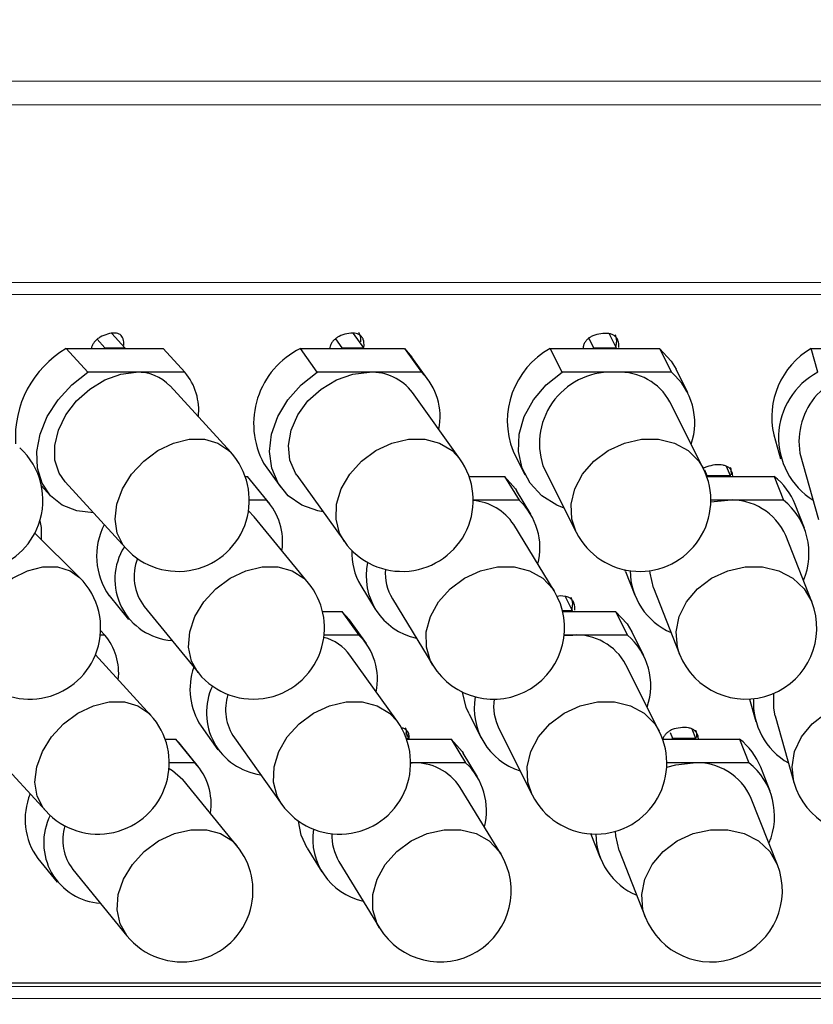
# Model space of a CAD drawing. Header units: millimetres. Extents: x -201 to 202, y 143 to 428.
# Tile 8 of 19: x 72.58 to 80.95, y 317.73 to 328.12. Entities that reach past the tile are written whole.
import ezdxf

# ---------------------------------------------------------------- set-up
doc = ezdxf.new("R2010")
doc.units = ezdxf.units.MM
doc.header["$LTSCALE"] = 0.25
for name, color, linetype, lineweight in [('BASE', 7, 'Continuous', 20), ('COVER', 7, 'Continuous', 20), ('DIMENSION', 6, 'Continuous', 9)]:
    doc.layers.add(name, color=color, linetype=linetype, lineweight=lineweight)
doc.layers.add('PCB ASSY', color=7, linetype='Continuous')
doc.styles.add('VS Standard', font='msgothic.ttc', dxfattribs={"height": 3})
doc.dimstyles.new('VS Standard x0.5', dxfattribs={"dimtxt": 3, "dimasz": 3, "dimexe": 0.5, "dimexo": 0.8, "dimgap": 0.5, "dimtad": 3, "dimlfac": 2, "dimrnd": 0.0001, "dimzin": 9, "dimdsep": 46, "dimtxsty": 'VS Standard', "dimcen": 0, "dimaunit": 1, "dimadec": 0, "dimazin": 2, "dimtfac": 1, "dimtmove": 0, "dimatfit": 3, "dimfxl": 1, "dimtolj": 1, "dimtzin": 0, "dimarcsym": 0})

# ---------------------------------------------------------------- blocks, each defined once
blk = doc.blocks.new('*D324')
at = {"layer": 'Defpoints', "color": 0}
for p in [(115.067, 346.794), (55.067, 327.22), (115.067, 327.22)]:
    blk.add_point(p, dxfattribs=at)
at = {"layer": 'DIMENSION', "color": 0, "lineweight": -2}
for p, q in [((55.067, 328.02), (55.067, 347.294)), ((115.067, 328.02), (115.067, 347.294)), ((58.067, 346.794), (112.067, 346.794))]:
    blk.add_line(p, q, dxfattribs=at)
at = {"layer": 'DIMENSION', "color": 0}
for points in [[(58.067, 347.294), (58.067, 346.294), (55.067, 346.794)], [(112.067, 346.294), (112.067, 347.294), (115.067, 346.794)]]:
    blk.add_solid(points, dxfattribs=at)
at = {"layer": 'DIMENSION', "color": 0, "insert": (85.067, 349.039), "char_height": 3, "attachment_point": 5, "style": 'VS Standard'}
blk.add_mtext('\\A1;φ\\A1;120', dxfattribs=at)
blk = doc.blocks.new('*D325')
at = {"layer": 'Defpoints', "color": 0}
for p in [(104.067, 337.375), (66.067, 327.22), (104.067, 327.22)]:
    blk.add_point(p, dxfattribs=at)
at = {"layer": 'DIMENSION', "color": 0, "lineweight": -2}
for p, q in [((66.067, 328.02), (66.067, 337.875)), ((104.067, 328.02), (104.067, 337.875)), ((69.067, 337.375), (101.067, 337.375))]:
    blk.add_line(p, q, dxfattribs=at)
at = {"layer": 'DIMENSION', "color": 0}
for points in [[(69.067, 337.875), (69.067, 336.875), (66.067, 337.375)], [(101.067, 336.875), (101.067, 337.875), (104.067, 337.375)]]:
    blk.add_solid(points, dxfattribs=at)
at = {"layer": 'DIMENSION', "color": 0, "insert": (85.067, 339.619), "char_height": 3, "attachment_point": 5, "style": 'VS Standard'}
blk.add_mtext('\\A1;φ\\A1;76', dxfattribs=at)
blk = doc.blocks.new('*D326')
at = {"layer": 'Defpoints', "color": 0}
for p in [(60.985, 319.642), (59.992, 317.42), (110.142, 317.42), (91.158, 307.833), (93.307, 300.97)]:
    blk.add_point(p, dxfattribs=at)
at = {"layer": 'DIMENSION', "color": 0, "lineweight": -2}
blk.add_arc((64.83, 317.42), 28.02, 336.1242, 353.8626, dxfattribs=at)
at = {"layer": 'DIMENSION', "color": 0}
for points in [[(93.188, 314.398), (92.19, 314.451), (92.849, 317.42)], [(90.006, 306.306), (90.897, 305.853), (89.092, 303.405)]]:
    blk.add_solid(points, dxfattribs=at)
at = {"layer": 'DIMENSION', "color": 0, "insert": (89.911, 310.697), "char_height": 3, "attachment_point": 5, "rotation": 74.9934, "style": 'VS Standard'}
blk.add_mtext('\\A1;30%%d', dxfattribs=at)

msp = doc.modelspace()

# ---------------------------------------------------------------- linework, layer by layer
at = {"layer": 'BASE'}
for p, q in [((65.8166, 327.4703), (104.3166, 327.4703)), ((104.0666, 327.2203), (66.0666, 327.2203)), ((66.0666, 325.3453), (104.0666, 325.3453)), ((104.1916, 325.2203), (65.9416, 325.2203))]:
    msp.add_line(p, q, dxfattribs=at)
at = {"layer": 'COVER'}
for p, q in [((59.9916, 317.9203), (110.1416, 317.9203)), ((110.0166, 317.7953), (60.1166, 317.7953))]:
    msp.add_line(p, q, dxfattribs=at)
at = {"layer": 'PCB ASSY'}
for p, q in [((73.3936, 324.7468), (73.4754, 324.6573)), ((73.55, 324.8078), (73.6877, 324.6573)), ((75.909, 324.7521), (75.9767, 324.6573)), ((76.0961, 324.8089), (76.2044, 324.6573)), ((78.5826, 324.7586), (78.6335, 324.6573)), ((78.7979, 324.8061), (78.8727, 324.6573)), ((73.2953, 324.3987), (73.0666, 324.6487)), ((73.0666, 324.6487), (73.4728, 324.6487)), ((73.4728, 324.6487), (73.4754, 324.6573)), ((73.4728, 324.6487), (73.6851, 324.6487)), ((73.4754, 324.6573), (73.6877, 324.6573)), ((73.6877, 324.6573), (73.6851, 324.6487)), ((73.6851, 324.6487), (74.0912, 324.6487)), ((74.0912, 324.6487), (74.3199, 324.3987)), ((75.7177, 324.3987), (75.539, 324.6487)), ((75.539, 324.6487), (75.9746, 324.6487)), ((75.9746, 324.6487), (75.9767, 324.6573)), ((75.9746, 324.6487), (76.2023, 324.6487)), ((75.9767, 324.6573), (76.2044, 324.6573)), ((76.2044, 324.6573), (76.2023, 324.6487)), ((76.2023, 324.6487), (76.638, 324.6487)), ((76.638, 324.6487), (76.8167, 324.3987)), ((76.638, 324.6487), (76.7167, 324.5589)), ((78.3001, 324.3987), (78.1744, 324.6487)), ((78.1744, 324.6487), (78.6321, 324.6487)), ((78.6321, 324.6487), (78.6335, 324.6573)), ((78.6321, 324.6487), (78.8713, 324.6487)), ((78.6335, 324.6573), (78.8727, 324.6573)), ((78.8727, 324.6573), (78.8713, 324.6487)), ((78.8713, 324.6487), (79.3289, 324.6487)), ((79.3289, 324.6487), (79.4546, 324.3987)), ((80.9983, 324.3987), (80.9277, 324.6487)), ((80.9277, 324.6487), (81.3996, 324.6487)), ((76.8954, 324.3089), (76.7167, 324.5589)), ((79.6284, 324.1815), (79.5027, 324.4315)), ((73.8076, 324.3987), (73.2953, 324.3987)), ((74.3199, 324.3987), (73.8076, 324.3987)), ((76.2672, 324.3987), (75.7177, 324.3987)), ((76.8167, 324.3987), (76.2672, 324.3987)), ((78.8774, 324.3987), (78.3001, 324.3987)), ((79.4546, 324.3987), (78.8774, 324.3987)), ((74.8032, 323.5553), (74.163, 324.2553)), ((77.223, 323.4853), (76.7226, 324.1853)), ((79.7905, 323.386), (79.4386, 324.086)), ((80.5355, 323.7378), (80.606, 323.4878)), ((77.7829, 323.5668), (77.9086, 323.3168)), ((80.8105, 323.5455), (81.008, 322.8455)), ((75.1507, 323.4394), (75.3294, 323.1894)), ((78.0984, 323.4122), (78.4504, 322.7122)), ((80.0337, 323.4087), (80.0726, 323.3098)), ((74.9562, 323.3011), (74.9763, 323.3011)), ((74.9763, 323.3011), (75.1805, 323.0511)), ((74.9763, 323.3011), (75.0131, 323.2603)), ((75.5023, 323.313), (76.0027, 322.613)), ((77.3192, 323.3011), (77.6937, 323.3011)), ((77.6937, 323.3011), (77.8462, 323.0511)), ((79.8048, 323.3716), (79.8291, 323.3098)), ((79.8269, 323.3011), (79.828, 323.3011)), ((79.828, 323.3011), (79.8291, 323.3098)), ((79.828, 323.3011), (80.0715, 323.3011)), ((79.8291, 323.3098), (80.0726, 323.3098)), ((80.0726, 323.3098), (80.0715, 323.3011)), ((80.0715, 323.3011), (80.5372, 323.3011)), ((80.5372, 323.3011), (80.6355, 323.0511)), ((72.8063, 323.2013), (72.8993, 323.0995)), ((73.0561, 323.2429), (73.6964, 322.5429)), ((75.2172, 323.0103), (75.0131, 323.2603)), ((77.9712, 322.9029), (77.8187, 323.1529)), ((75.1805, 323.0511), (74.9998, 323.0511)), ((77.8462, 323.0511), (77.3628, 323.0511)), ((79.8703, 323.0321), (80.0481, 323.0511)), ((80.0481, 323.0511), (79.8705, 323.0511)), ((80.6355, 323.0511), (80.0481, 323.0511)), ((80.8586, 322.7539), (80.7603, 323.0039)), ((74.9914, 322.9374), (75.0526, 322.8759)), ((75.6242, 322.1759), (75.0526, 322.8759)), ((78.2169, 322.0922), (77.7898, 322.7922)), ((73.2093, 322.2343), (72.7369, 322.7025)), ((80.9362, 321.9761), (80.6609, 322.6761)), ((78.9689, 322.2993), (78.9626, 322.3159)), ((78.9689, 322.2993), (79.0672, 322.0493)), ((76.1754, 322.1503), (76.3279, 321.9003)), ((73.522, 322.0429), (73.7261, 321.7929)), ((79.2649, 322.1271), (79.5403, 321.4271)), ((76.5093, 322.011), (76.9364, 321.311)), ((78.3335, 322.0348), (78.4083, 321.886)), ((73.8907, 321.9273), (74.4623, 321.2273)), ((75.7723, 321.8774), (75.9776, 321.8774)), ((75.9776, 321.8774), (76.1563, 321.6274)), ((75.9776, 321.8774), (76.0564, 321.7876)), ((78.3036, 321.886), (78.4083, 321.886)), ((78.3058, 321.8774), (78.4068, 321.8774)), ((78.4083, 321.886), (78.4068, 321.8774)), ((78.4068, 321.8774), (78.8645, 321.8774)), ((78.8645, 321.8774), (78.9902, 321.6274)), ((76.2351, 321.5376), (76.0564, 321.7876)), ((73.4749, 321.6274), (73.4276, 321.6274)), ((73.4308, 321.6756), (73.4749, 321.6274)), ((76.1563, 321.6274), (75.7895, 321.6274)), ((78.3224, 321.6223), (78.4129, 321.6274)), ((78.4129, 321.6274), (78.323, 321.6274)), ((78.9902, 321.6274), (78.4129, 321.6274)), ((79.164, 321.4102), (79.0383, 321.6602)), ((73.9583, 320.784), (73.3765, 321.4202)), ((76.5626, 320.714), (76.0622, 321.414)), ((79.3261, 320.6148), (78.9741, 321.3148)), ((80.2787, 320.9527), (80.3454, 320.7165)), ((77.3184, 320.7955), (77.4441, 320.5455)), ((80.5499, 320.7742), (80.7474, 320.0742)), ((74.4904, 320.6681), (74.6691, 320.4181)), ((76.6465, 320.6003), (76.6843, 320.5385)), ((77.634, 320.6409), (77.9859, 319.9409)), ((79.4415, 320.6003), (79.4658, 320.5385)), ((79.6704, 320.6375), (79.7093, 320.5385)), ((74.1113, 320.5299), (74.2221, 320.5299)), ((74.2221, 320.5299), (74.4262, 320.2799)), ((74.2221, 320.5299), (74.2589, 320.4891)), ((74.463, 320.2391), (74.2589, 320.4891)), ((74.842, 320.5417), (75.3423, 319.8417)), ((76.6557, 320.5385), (76.6843, 320.5385)), ((76.6589, 320.5299), (76.6825, 320.5299)), ((76.6843, 320.5385), (76.6825, 320.5299)), ((76.6825, 320.5299), (77.1301, 320.5299)), ((77.1301, 320.5299), (77.2826, 320.2799)), ((79.3624, 320.5299), (79.4647, 320.5299)), ((79.4647, 320.5299), (79.4658, 320.5385)), ((79.4647, 320.5299), (79.7081, 320.5299)), ((79.4658, 320.5385), (79.7093, 320.5385)), ((79.7093, 320.5385), (79.7081, 320.5299)), ((79.7081, 320.5299), (80.1739, 320.5299)), ((80.1739, 320.5299), (80.2722, 320.2799)), ((72.2112, 320.4717), (72.8515, 319.7717)), ((77.4076, 320.1316), (77.2551, 320.3816)), ((74.4262, 320.2799), (74.1549, 320.2799)), ((76.7025, 320.2797), (76.7181, 320.2799)), ((76.7181, 320.2799), (76.7025, 320.2799)), ((77.2826, 320.2799), (76.7181, 320.2799)), ((79.6847, 320.2799), (79.406, 320.2799)), ((80.2722, 320.2799), (79.6847, 320.2799)), ((80.4953, 319.9826), (80.397, 320.2326)), ((74.8699, 319.4047), (74.2984, 320.1047)), ((77.6533, 319.321), (77.2262, 320.021)), ((80.5729, 319.2048), (80.2975, 319.9048)), ((78.6055, 319.528), (78.7039, 319.278)), ((75.6118, 319.379), (75.7643, 319.129)), ((78.9016, 319.3558), (79.1769, 318.6558)), ((72.7678, 319.2716), (72.9719, 319.0216)), ((75.9457, 319.2397), (76.3728, 318.5397)), ((73.1365, 319.156), (73.708, 318.456)), ((110.83, 317.9547), (59.3032, 317.9547))]:
    msp.add_line(p, q, dxfattribs=at)
at = {"layer": 'PCB ASSY', "elevation": 0, "flags": 128}
for points in [[(79.3289, 324.6487), (79.4518, 324.5164), (79.5027, 324.4315)], [(73.3555, 322.9156), (73.3554, 322.9156), (73.1802, 322.9364), (73.0264, 322.9979), (72.9018, 323.0968), (72.8125, 323.2284), (72.7631, 323.386), (72.756, 323.5618), (72.7915, 323.7469), (72.8679, 323.9321), (72.9814, 324.1082), (73.1263, 324.2664), (73.2953, 324.3987)], [(73.0561, 323.2429), (72.9926, 323.3351), (72.9489, 323.4726), (72.9468, 323.6274), (72.9863, 323.7899), (73.065, 323.9498), (73.1779, 324.0972), (73.3179, 324.2226), (73.4763, 324.3183), (73.643, 324.3782), (73.8076, 324.3987)], [(75.779, 322.9259), (75.724, 322.9364), (75.5536, 322.9979), (75.4112, 323.0968), (75.3038, 323.2284), (75.2368, 323.386), (75.2135, 323.5618), (75.2352, 323.7469), (75.3007, 323.9321), (75.4068, 324.1082), (75.5482, 324.2664), (75.7177, 324.3987)], [(75.5023, 323.313), (75.4874, 323.3351), (75.4284, 323.4726), (75.4124, 323.6274), (75.4403, 323.7899), (75.5105, 323.9498), (75.6186, 324.0972), (75.7576, 324.2226), (75.9189, 324.3183), (76.0924, 324.3782), (76.2672, 324.3987)], [(78.323, 322.9656), (78.2436, 322.9979), (78.0857, 323.0968), (77.962, 323.2284), (77.8786, 323.386), (77.8396, 323.5618), (77.8471, 323.7469), (77.9006, 323.9321), (77.9975, 324.1082), (78.1329, 324.2664), (78.3001, 324.3987)], [(73.6964, 322.5429), (73.6695, 322.5757), (73.6059, 322.7011), (73.5829, 322.8484), (73.6017, 323.0084), (73.6613, 323.1708), (73.7578, 323.3257), (73.8853, 323.4632), (74.0356, 323.5746), (74.1995, 323.653), (74.3664, 323.6935), (74.5261, 323.6935), (74.6684, 323.653), (74.7844, 323.5746), (74.8032, 323.5553)], [(76.0027, 322.613), (75.9531, 322.7011), (75.9153, 322.8484), (75.9213, 323.0084), (75.9708, 323.1708), (76.0606, 323.3257), (76.1851, 323.4632), (76.3365, 323.5746), (76.5052, 323.653), (76.6807, 323.6935), (76.852, 323.6935), (77.0082, 323.653), (77.1396, 323.5746), (77.223, 323.4853)], [(78.4504, 322.7122), (78.4042, 322.8484), (78.3973, 323.0084), (78.4359, 323.1708), (78.5174, 323.3257), (78.6369, 323.4632), (78.7867, 323.5746), (78.9575, 323.653), (79.1385, 323.6935), (79.3184, 323.6935), (79.4859, 323.653), (79.6304, 323.5746), (79.7429, 323.4632), (79.7905, 323.386)], [(77.6937, 323.3011), (77.8086, 323.1688), (77.8187, 323.1529)], [(72.7898, 322.8321), (72.8019, 322.7607), (72.8047, 322.6353)], [(72.1533, 321.1689), (72.1047, 321.2281), (72.0495, 321.3536), (72.034, 321.5009), (72.0591, 321.6608), (72.1234, 321.8233), (72.2227, 321.9782), (72.3508, 322.1156), (72.4997, 322.2271), (72.66, 322.3055), (72.8216, 322.346), (72.9744, 322.346), (73.1088, 322.3055), (73.2093, 322.2343)], [(74.4623, 321.2273), (74.4616, 321.2281), (74.39, 321.3536), (74.3595, 321.5009), (74.372, 321.6608), (74.4266, 321.8233), (74.52, 321.9782), (74.6462, 322.1156), (74.7974, 322.2271), (74.9641, 322.3055), (75.1357, 322.346), (75.3015, 322.346), (75.4511, 322.3055), (75.575, 322.2271), (75.6242, 322.1759)], [(76.9364, 321.311), (76.9132, 321.3536), (76.8682, 321.5009), (76.8678, 321.6608), (76.9119, 321.8233), (76.9978, 321.9782), (77.12, 322.1156), (77.2709, 322.2271), (77.4411, 322.3055), (77.6197, 322.346), (77.7957, 322.346), (77.9579, 322.3055), (78.0961, 322.2271), (78.2017, 322.1156), (78.2169, 322.0922)], [(79.2649, 322.1271), (79.2295, 322.2799), (79.2279, 322.3069)], [(79.5403, 321.4271), (79.5172, 321.5009), (79.5039, 321.6608), (79.5367, 321.8233), (79.6136, 321.9782), (79.7297, 322.1156), (79.8778, 322.2271), (80.0485, 322.3055), (80.2312, 322.346), (80.4142, 322.346), (80.5863, 322.3055), (80.7364, 322.2271), (80.8553, 322.1156), (80.9354, 321.9782), (80.9362, 321.9761)], [(78.8645, 321.8774), (78.9873, 321.7451), (79.0383, 321.6602)], [(77.3184, 320.7955), (77.2884, 320.8648), (77.2509, 321.026)], [(80.5499, 320.7742), (80.5334, 320.8561), (80.5362, 321.0133)], [(72.8515, 319.7717), (72.8245, 319.8044), (72.761, 319.9298), (72.738, 320.0771), (72.7568, 320.2371), (72.8164, 320.3996), (72.9129, 320.5544), (73.0404, 320.6919), (73.1907, 320.8033), (73.3546, 320.8818), (73.5215, 320.9222), (73.6812, 320.9222), (73.8235, 320.8818), (73.9395, 320.8033), (73.9583, 320.784)], [(75.3423, 319.8417), (75.2928, 319.9298), (75.2549, 320.0771), (75.261, 320.2371), (75.3104, 320.3996), (75.4002, 320.5544), (75.5248, 320.6919), (75.6761, 320.8033), (75.8449, 320.8818), (76.0204, 320.9222), (76.1916, 320.9222), (76.3479, 320.8818), (76.4792, 320.8033), (76.5626, 320.714)], [(77.9859, 319.9409), (77.9398, 320.0771), (77.9329, 320.2371), (77.9714, 320.3996), (78.053, 320.5544), (78.1724, 320.6919), (78.3222, 320.8033), (78.493, 320.8818), (78.6741, 320.9222), (78.854, 320.9222), (79.0214, 320.8818), (79.1659, 320.8033), (79.2784, 320.6919), (79.3261, 320.6148)], [(80.7474, 320.0742), (80.7466, 320.0771), (80.7269, 320.2371), (80.7538, 320.3996), (80.8257, 320.5544), (80.938, 320.6919), (81.0837, 320.8033), (81.2536, 320.8818), (81.4371, 320.9222), (81.6226, 320.9222), (81.7984, 320.8818), (81.9536, 320.8033), (82.0783, 320.6919), (82.1648, 320.5544), (82.191, 320.4815)], [(77.1301, 320.5299), (77.245, 320.3976), (77.2551, 320.3816)], [(79.4046, 320.2325), (79.5004, 320.2594), (79.6847, 320.2799)], [(74.1528, 320.2213), (74.191, 320.1995), (74.2984, 320.1047)], [(75.6118, 319.379), (75.5487, 319.5172), (75.5194, 319.6656)], [(73.708, 318.456), (73.7073, 318.4569), (73.6358, 318.5823), (73.6053, 318.7296), (73.6177, 318.8895), (73.6724, 319.052), (73.7658, 319.2069), (73.892, 319.3444), (74.0432, 319.4558), (74.2098, 319.5342), (74.3815, 319.5747), (74.5473, 319.5747), (74.6968, 319.5342), (74.8208, 319.4558), (74.8699, 319.4047)], [(76.3728, 318.5397), (76.3496, 318.5823), (76.3046, 318.7296), (76.3042, 318.8895), (76.3483, 319.052), (76.4342, 319.2069), (76.5564, 319.3444), (76.7073, 319.4558), (76.8775, 319.5342), (77.0561, 319.5747), (77.2321, 319.5747), (77.3943, 319.5342), (77.5325, 319.4558), (77.6381, 319.3444), (77.6533, 319.321)], [(78.9016, 319.3558), (78.8662, 319.5086), (78.8642, 319.5573)], [(79.1769, 318.6558), (79.1539, 318.7296), (79.1406, 318.8895), (79.1734, 319.052), (79.2503, 319.2069), (79.3664, 319.3444), (79.5145, 319.4558), (79.6852, 319.5342), (79.8678, 319.5747), (80.0509, 319.5747), (80.2229, 319.5342), (80.3731, 319.4558), (80.492, 319.3444), (80.572, 319.2069), (80.5729, 319.2048)]]:
    msp.add_lwpolyline(points, dxfattribs=at)
at = {"layer": 'PCB ASSY'}
for centre, radius, start, end in [((73.6144, 323.7139), 1.0834, 120.36966, 183.73414), ((75.9269, 323.8571), 0.8814, 116.10498, 208.28974), ((78.5948, 323.8847), 0.872, 118.82715, 201.38443), ((81.3482, 323.9277), 0.8346, 120.25015, 193.15557), ((73.8257, 323.9314), 0.4676, 43.84584, 92.22487), ((73.8446, 323.9978), 0.6218, 353.55039, 40.14531), ((76.2926, 323.8603), 0.539, 37.08494, 92.70348), ((76.3602, 323.9318), 0.6529, 348.18889, 45.64357), ((78.8168, 323.6457), 0.7554, 85.4004, 198.00687), ((78.9125, 323.8017), 0.598, 28.39119, 93.37029), ((79.0012, 323.8659), 0.6996, 341.11112, 49.60165), ((81.3654, 323.7102), 0.7802, 118.07018, 237.87609), ((81.5337, 323.6677), 0.7334, 85.32701, 189.59169), ((72.0719, 323.0491), 0.75, 339.88388, 47.69522), ((74.2498, 323.0491), 0.75, 343.04458, 42.4473), ((76.6128, 323.0491), 0.75, 215.5583, 35.5583), ((79.1205, 323.0491), 0.75, 206.69269, 26.69269), ((80.1053, 322.7447), 0.7044, 21.59263, 52.1836), ((74.7155, 322.617), 0.6361, 351.13906, 43.03522), ((77.3177, 322.4854), 0.5631, 33.01783, 85.40172), ((77.3827, 322.5481), 0.6841, 345.33132, 47.34133), ((80.0851, 322.4235), 0.6287, 23.68972, 93.38082), ((80.1853, 322.4883), 0.7208, 336.65467, 51.34355), ((72.0719, 323.0491), 0.75, 227.69522, 339.88388), ((74.1067, 322.4606), 0.7186, 152.57014, 215.54409), ((74.2498, 323.0491), 0.75, 222.4473, 343.04458), ((74.2274, 322.2147), 0.6459, 147.73353, 265.98313), ((76.7516, 322.4948), 0.6713, 177.80153, 210.87041), ((74.3111, 322.2444), 0.5265, 158.83783, 217.03209), ((76.9068, 322.2528), 0.6745, 167.89763, 257.77413), ((76.9626, 322.2807), 0.5274, 175.71452, 210.75682), ((79.7337, 322.3099), 0.7145, 180.31296, 246.70796), ((72.6813, 321.7016), 0.75, 341.41253, 45.25329), ((75.0432, 321.7016), 0.75, 344.77508, 39.23106), ((77.5766, 321.7016), 0.75, 211.38799, 31.38799), ((80.2382, 321.7016), 0.75, 201.47009, 21.47009), ((72.9997, 321.2265), 0.6218, 353.55039, 40.14531), ((75.6999, 321.1605), 0.6529, 348.18889, 45.64357), ((78.4481, 321.0304), 0.598, 28.39119, 93.37029), ((78.5368, 321.0946), 0.6996, 341.11112, 49.60165), ((75.6581, 321.12), 0.4997, 36.03503, 75.09325), ((72.6813, 321.7016), 0.75, 225.25329, 341.41253), ((75.0432, 321.7016), 0.75, 219.23106, 344.77508), ((75.0757, 321.0556), 0.702, 160.7161, 213.50277), ((75.2083, 320.8093), 0.6608, 154.91187, 262.20159), ((75.2786, 320.84), 0.5289, 162.25188, 214.33731), ((78.0691, 320.8582), 0.6965, 170.17179, 252.40129), ((78.1179, 320.8807), 0.54, 172.44837, 206.35473), ((81.0544, 320.9165), 0.7351, 176.90883, 240.2713), ((73.4049, 320.2779), 0.75, 343.04458, 42.4473), ((75.9525, 320.2779), 0.75, 215.5583, 35.5583), ((78.656, 320.2779), 0.75, 206.69269, 26.69269), ((79.742, 319.9734), 0.7044, 21.59263, 52.1836), ((81.4692, 320.2779), 0.75, 195.75605, 15.75605), ((73.9613, 319.8458), 0.6361, 351.13906, 43.03522), ((76.7449, 319.7045), 0.576, 33.3287, 92.67487), ((76.8191, 319.7768), 0.6841, 345.33132, 47.34133), ((79.7218, 319.6522), 0.6287, 23.68972, 93.38082), ((79.822, 319.717), 0.7208, 336.65467, 51.34355), ((73.4049, 320.2779), 0.75, 222.4473, 343.04458), ((73.3377, 319.6841), 0.7036, 157.6599, 215.89611), ((73.4675, 319.4352), 0.6373, 153.06667, 266.43198), ((73.548, 319.4691), 0.517, 163.4964, 217.2631), ((76.3418, 319.48), 0.6727, 171.4125, 257.86609), ((76.397, 319.5087), 0.5254, 177.44423, 210.8016), ((79.3704, 319.5387), 0.7146, 180.86969, 246.70776), ((74.289, 318.9303), 0.75, 344.77508, 39.23106), ((77.013, 318.9303), 0.75, 211.38799, 31.38799), ((79.8749, 318.9303), 0.75, 201.47009, 21.47009), ((74.289, 318.9303), 0.75, 219.23106, 344.77508)]:
    msp.add_arc(centre, radius, start, end, dxfattribs=at)
for points, knots in [([(73.6762, 324.6819), (73.6756, 324.7065), (73.6749, 324.7415), (73.6565, 324.7781), (73.6375, 324.7971), (73.6122, 324.8089), (73.5683, 324.8153), (73.5042, 324.804), (73.4399, 324.7802), (73.3954, 324.7499), (73.3689, 324.7243), (73.3488, 324.6949), (73.3352, 324.6689), (73.333, 324.6534), (73.3323, 324.6487)], [0, 0, 0, 0, 0.1541335, 0.2195713, 0.2811357, 0.342689, 0.4081002, 0.5622043, 0.7158327, 0.7816052, 0.8436803, 0.905669, 0.9712045, 1, 1, 1, 1]), ([(76.2122, 324.6709), (76.2113, 324.696), (76.21, 324.7317), (76.1901, 324.7701), (76.1697, 324.7908), (76.1429, 324.8045), (76.0966, 324.8139), (76.0291, 324.8067), (75.9616, 324.7867), (75.9151, 324.7589), (75.8876, 324.7346), (75.8666, 324.706), (75.8514, 324.6767), (75.8492, 324.6572), (75.8482, 324.6487)], [0, 0, 0, 0, 0.15070189, 0.21469218, 0.27489686, 0.33508622, 0.39903708, 0.54965808, 0.69985773, 0.76414756, 0.82481839, 0.88540461, 0.94946049, 1, 1, 1, 1]), ([(76.1772, 324.7209), (76.1767, 324.7463), (76.1759, 324.7813), (76.1593, 324.8093), (76.1548, 324.817)], [0, 0, 0, 0, 0.7239609, 1, 1, 1, 1]), ([(78.9008, 324.6597), (78.8998, 324.6852), (78.8984, 324.7215), (78.8776, 324.7617), (78.8563, 324.7839), (78.8283, 324.7994), (78.78, 324.8118), (78.7098, 324.8087), (78.6398, 324.7927), (78.5917, 324.7674), (78.5633, 324.7445), (78.5417, 324.7169), (78.5247, 324.6844), (78.5224, 324.6611), (78.5212, 324.6487)], [0, 0, 0, 0, 0.1472709, 0.2097768, 0.2686187, 0.327526, 0.3902196, 0.5381684, 0.6850293, 0.7478737, 0.8071744, 0.8663914, 0.9290024, 1, 1, 1, 1]), ([(78.8684, 324.6659), (78.8716, 324.6804), (78.8805, 324.7205), (78.8762, 324.766), (78.8623, 324.791), (78.8603, 324.7947)], [0, 0, 0, 0, 0.3285166, 0.9034662, 1, 1, 1, 1]), ([(80.1024, 323.296), (80.1015, 323.3121), (80.1001, 323.339), (80.0825, 323.3715), (80.061, 323.3945), (80.0326, 323.4109), (79.9836, 323.4248), (79.9122, 323.4241), (79.8425, 323.4088), (79.8021, 323.3917), (79.7919, 323.3836), (79.7914, 323.3832)], [0, 0, 0, 0, 0.13332541, 0.22303421, 0.30748975, 0.39203954, 0.48201748, 0.69431684, 0.90509953, 0.99528306, 1, 1, 1, 1]), ([(80.0873, 323.3185), (80.0878, 323.3447), (80.0883, 323.3712), (80.0765, 323.3936), (80.0763, 323.3938)], [0, 0, 0, 0, 0.9890901, 1, 1, 1, 1]), ([(78.4363, 321.8885), (78.4354, 321.9139), (78.434, 321.9502), (78.4131, 321.9904), (78.3919, 322.0126), (78.3639, 322.0282), (78.3156, 322.0399), (78.2731, 322.0421), (78.2441, 322.0345), (78.2436, 322.0343)], [0, 0, 0, 0, 0.2722075, 0.3877527, 0.4965337, 0.6054427, 0.7213536, 0.9948731, 1, 1, 1, 1]), ([(78.4039, 321.8947), (78.4072, 321.9092), (78.416, 321.9493), (78.4117, 321.9947), (78.3978, 322.0198), (78.3957, 322.0235)], [0, 0, 0, 0, 0.3281223, 0.9028233, 1, 1, 1, 1]), ([(76.6891, 320.5497), (76.6883, 320.5606), (76.6869, 320.5822), (76.6716, 320.609), (76.651, 320.6303), (76.6264, 320.6441), (76.608, 320.6477), (76.6, 320.6493)], [0, 0, 0, 0, 0.2221147, 0.4382811, 0.6416889, 0.8450555, 1, 1, 1, 1]), ([(76.665, 320.5584), (76.6646, 320.5841), (76.6641, 320.6171), (76.6484, 320.6439), (76.645, 320.6499)], [0, 0, 0, 0, 0.7772747, 1, 1, 1, 1]), ([(79.7391, 320.5247), (79.7382, 320.5408), (79.7368, 320.5677), (79.7192, 320.6002), (79.6977, 320.6232), (79.6693, 320.6396), (79.6203, 320.6535), (79.5492, 320.6525), (79.4782, 320.6385), (79.4295, 320.6145), (79.4006, 320.5924), (79.3794, 320.5652), (79.366, 320.5437), (79.3641, 320.5313), (79.3638, 320.5299)], [0, 0, 0, 0, 0.1052807, 0.1760467, 0.2426739, 0.3093795, 0.380369, 0.5478588, 0.7141636, 0.785315, 0.8524437, 0.9194678, 0.9903259, 1, 1, 1, 1]), ([(79.724, 320.5472), (79.7245, 320.5734), (79.7249, 320.6), (79.7131, 320.6224), (79.7129, 320.6227)], [0, 0, 0, 0, 0.9876139, 1, 1, 1, 1])]:
    msp.add_open_spline(points, degree=3, knots=knots, dxfattribs=at)

# ---------------------------------------------------------------- dimensions: what is measured, and where the dimension line sits
at = {"layer": 'DIMENSION'}
for base, p1, p2, picture, middle in [((115.0666, 346.7945), (55.0666, 327.2203), (115.0666, 327.2203), '*D324', (85.0666, 346.7945)), ((104.0666, 337.3745), (66.0666, 327.2203), (104.0666, 327.2203), '*D325', (85.0666, 337.3745))]:
    dim = msp.add_linear_dim(base=base, p1=p1, p2=p2, text='φ\\A1;<>', dimstyle='VS Standard x0.5', dxfattribs=at)
    dim.commit()
    dim.dimension.update_dxf_attribs({"geometry": picture, "text_midpoint": middle, "dimtype": 160})
dim = msp.add_angular_dim_2l(base=(91.1582, 307.8329), line1=((110.1416, 317.4203), (59.9916, 317.4203)), line2=((60.9846, 319.6415), (93.3074, 300.9699)), dimstyle='VS Standard x0.5', override={"dimtad": 1}, dxfattribs=at)
dim.commit()
dim.dimension.update_dxf_attribs({"geometry": '*D326', "text_midpoint": (89.9106, 310.6968)})

doc.saveas('drawing.dxf')
